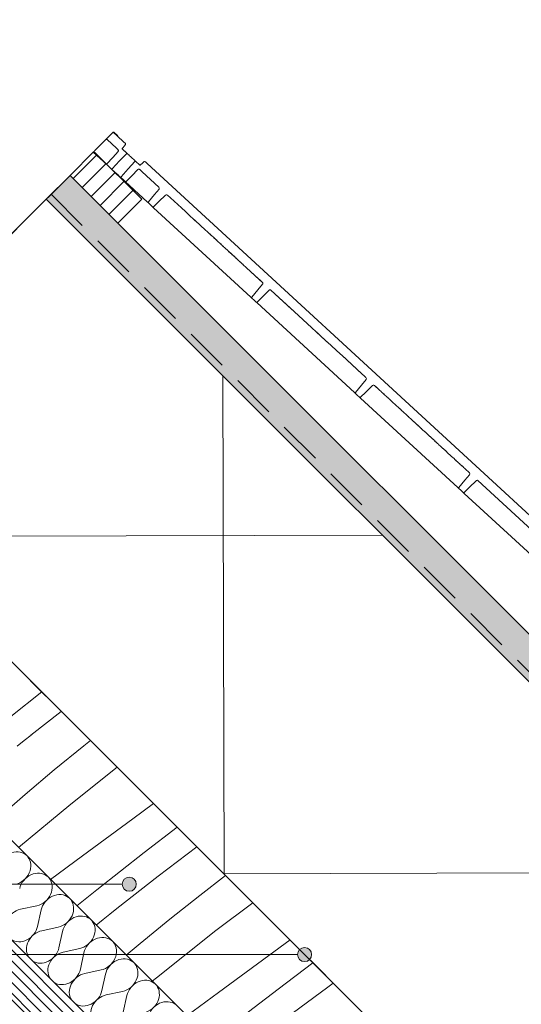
# Paper-space layout 'd-08 roof detail ' of a CAD drawing. Header units: millimetres. Extents: x 10 to 200, y 11 to 232.
# Tile 5 of 6: x 87 to 123, y 162 to 232. Entities that reach past the tile are written whole.
import ezdxf
from ezdxf.xclip import XClip

# ---------------------------------------------------------------- set-up
doc = ezdxf.new("R2010")
doc.units = ezdxf.units.MM
doc.header["$MEASUREMENT"] = 0
doc.header["$XCLIPFRAME"] = 0
doc.linetypes.add('Streeplijn', pattern=[4.687, 3.125, -1.562])
doc.linetypes.add('Wipeout_Contour', pattern=[1000, 0, -1000])
for name, color, linetype in [('#01', 7, 'Continuous'), ('Info - 1_50_100', 7, 'Continuous'), ('Info - 1_5_10', 7, 'Continuous')]:
    doc.layers.add(name, color=color, linetype=linetype)

# ---------------------------------------------------------------- blocks, each defined once
blk = doc.blocks.new('*X3')
at = {"layer": 'Info - 1_50_100', "color": 9, "linetype": 'Continuous', "lineweight": 0}
for p, q in [((86.264, 182.63), (88.467, 184.365)), ((87.689, 181.302), (89.847, 182.985)), ((86.713, 180.515), (87.202, 180.905)), ((87.202, 180.905), (87.693, 181.294)), ((91.456, 180.544), (91.92, 180.912)), ((89.351, 178.818), (91.456, 180.544)), ((87.271, 177.061), (89.351, 178.818)), ((90.518, 176.38), (93.825, 179.007)), ((85.218, 175.273), (87.271, 177.061)), ((86.813, 173.291), (90.518, 176.38)), ((94.929, 175.332), (96.41, 176.422)), ((91.359, 172.703), (94.929, 175.332)), ((95.745, 172.951), (98.081, 174.751)), ((96.729, 171.252), (99.488, 173.344)), ((89.081, 171.023), (91.359, 172.703)), ((92.367, 170.29), (95.745, 172.951)), ((93.792, 168.962), (96.729, 171.252)), ((99.69, 169.897), (101.523, 171.309)), ((90.953, 169.151), (92.367, 170.29)), ((97.559, 168.204), (99.69, 169.897)), ((93.305, 168.565), (93.796, 168.954)), ((100.841, 167.392), (103.459, 169.373)), ((92.327, 167.784), (92.816, 168.175)), ((92.816, 168.175), (93.305, 168.565)), ((95.454, 166.478), (97.559, 168.204)), ((96.621, 164.04), (100.841, 167.392)), ((104.603, 165.619), (106.107, 166.725)), ((94.463, 165.641), (95.454, 166.478)), ((101.032, 162.991), (104.603, 165.619)), ((105.254, 163.236), (107.729, 165.102)), ((96.318, 163.786), (96.621, 164.04)), ((101.848, 160.611), (105.254, 163.236)), ((105.799, 161.162), (108.797, 163.371)), ((108.797, 163.371), (109.184, 163.648)), ((98.775, 161.329), (101.032, 162.991))]:
    blk.add_line(p, q, dxfattribs=at)
blk = doc.blocks.new('*X4')
at = {"layer": 'Info - 1_50_100', "color": 9, "linetype": 'Continuous', "lineweight": 0}
for p, q in [((86.939, 168.907), (88.107, 169.161)), ((88.158, 167.688), (88.412, 168.856)), ((88.463, 167.383), (89.631, 167.637)), ((89.682, 166.165), (89.936, 167.333)), ((89.986, 165.86), (91.154, 166.114)), ((91.205, 164.641), (91.459, 165.809)), ((91.51, 164.337), (92.678, 164.591)), ((92.729, 163.118), (92.982, 164.286)), ((93.033, 162.813), (94.201, 163.067)), ((94.252, 161.594), (94.506, 162.762))]:
    blk.add_line(p, q, dxfattribs=at)
for centre, start_param, end_param in [((86.508, 171.827), 0.097204, 2.214297), ((86.508, 171.827), 4.068888, 6.185981), ((88.031, 170.304), 0.097204, 2.214297), ((88.031, 170.304), 4.068888, 6.185981), ((89.555, 168.78), 0.097204, 2.214297), ((89.555, 168.78), 4.068888, 6.185981), ((87.015, 167.764), 0.927295, 2.955473), ((91.078, 167.257), 0.097204, 2.214297), ((87.015, 167.764), 3.327712, 5.35589), ((91.078, 167.257), 4.068888, 6.185981), ((88.539, 166.241), 0.927295, 2.955473), ((92.602, 165.733), 0.097204, 2.214297), ((88.539, 166.241), 3.327712, 5.35589), ((92.602, 165.733), 4.068888, 6.185981), ((90.062, 164.717), 0.927295, 2.955473), ((94.125, 164.21), 0.097204, 2.214297), ((90.062, 164.717), 3.327712, 5.35589), ((94.125, 164.21), 4.068888, 6.185981), ((91.586, 163.194), 0.927295, 2.955473), ((95.649, 162.686), 0.097204, 2.214297), ((95.649, 162.686), 4.068888, 6.185981), ((91.586, 163.194), 3.327712, 5.35589), ((93.109, 161.67), 0.927295, 2.955473), ((97.172, 161.163), 0.097204, 2.214297)]:
    blk.add_ellipse(centre, major_axis=(0.889, 0.889), ratio=0.85707, start_param=start_param, end_param=end_param, dxfattribs=at)
blk = doc.blocks.new('Drawing_2_1', base_point=(-4954.521, -1.723))
at = {"color": 254, "linetype": 'Wipeout_Contour', "lineweight": 0, "ltscale": 846.702733}
blk.add_wipeout([(10, 88.977), (200, 88.977), (200, 232.183), (10, 232.183)], dxfattribs=at)
at = {"layer": '#01', "linetype": 'Continuous', "lineweight": 0, "true_color": 0x000000}
for points in [[(94.181, 170.688), (94.219, 170.497), (94.328, 170.335), (94.49, 170.226), (94.681, 170.188), (94.873, 170.226), (95.035, 170.335), (95.143, 170.497), (95.181, 170.688), (95.143, 170.879), (95.035, 171.042), (94.873, 171.15), (94.681, 171.188), (94.49, 171.15), (94.328, 171.042), (94.219, 170.879)], [(106.644, 165.688), (106.682, 165.497), (106.79, 165.335), (106.952, 165.226), (107.144, 165.188), (107.335, 165.226), (107.497, 165.335), (107.606, 165.497), (107.644, 165.688), (107.606, 165.879), (107.497, 166.042), (107.335, 166.15), (107.144, 166.188), (106.952, 166.15), (106.79, 166.042), (106.682, 165.879)]]:
    blk.add_hatch(color=18, dxfattribs=at).paths.add_polyline_path(points)
at = {"layer": 'Info - 1_50_100', "linetype": 'Continuous', "lineweight": 0, "true_color": 0xffffff}
blk.add_hatch(color=7, dxfattribs=at).paths.add_polyline_path([(88.776, 219.412), (177.235, 130.952), (178.932, 132.649), (90.473, 221.109)])
at = {"layer": 'Info - 1_50_100', "linetype": 'Continuous', "lineweight": 0, "true_color": 0x000000}
h = blk.add_hatch(dxfattribs=at)
h.set_pattern_fill('415_Isolatie_ruit_0001', color=18, style=0, pattern_type=2)
h.set_pattern_definition([(90.152, (125.413, 147.419), (23.936, 0.0634), []), (180.152, (125.413, 147.419), (-0.064, 24.0634), [])])
h.paths.add_polyline_path([(71.098, 201.734), (159.557, 113.275), (177.235, 130.952), (88.776, 219.412)])
h = blk.add_hatch(dxfattribs=at)
h.set_pattern_fill('930_Lijnen_vert_200_0001', color=18, style=0, pattern_type=2)
h.set_pattern_definition([(315, (108.5661, 129.8994), (0.3850825, 0.3850825), [])])
h.paths.add_polyline_path([(59.077, 189.713), (147.536, 101.254), (149.658, 103.375), (61.199, 191.834)])
at = {"layer": 'Info - 1_5_10', "linetype": 'Continuous', "lineweight": 0, "true_color": 0x99a3a6}
h = blk.add_hatch(dxfattribs=at)
h.set_pattern_fill('310_Naaldhout__01__0001', color=253, style=0, pattern_type=2)
h.set_pattern_definition([(45, (-4954.5206, -1.72305), (-0.6363961, 0.6363961), [])])
h.paths.add_polyline_path([(92.17, 222.806), (90.473, 221.109), (93.867, 217.715), (95.564, 219.412)])
at = {"layer": '#01', "color": 9, "linetype": 'Continuous', "lineweight": 0}
for p, q in [((94.181, 170.688), (58.855, 170.688)), ((106.644, 165.688), (58.855, 165.688))]:
    blk.add_line(p, q, dxfattribs=at)
at = {"layer": '#01', "color": 1, "linetype": 'Continuous', "lineweight": 0}
for centre in [(94.681, 170.688), (107.144, 165.688)]:
    blk.add_circle(centre, 0.5, dxfattribs=at)
at = {"layer": 'Info - 1_50_100', "color": 5, "linetype": 'Streeplijn', "lineweight": 0}
blk.add_line((59.077, 189.713), (93.535, 224.171), dxfattribs=at)
at = {"layer": 'Info - 1_50_100', "color": 1, "linetype": 'Continuous', "lineweight": 0}
for p, q in [((93.84, 223.89), (93.535, 224.171)), ((93.564, 224.2), (93.868, 223.92)), ((93.024, 223.658), (93.023, 223.658)), ((93.102, 223.66), (93.061, 223.697)), ((93.102, 223.66), (93.776, 223.039)), ((93.84, 223.89), (93.868, 223.92)), ((93.84, 223.89), (94.272, 223.493)), ((92.12, 222.756), (93.098, 221.856)), ((93.508, 222.39), (93.881, 222.809)), ((93.887, 222.929), (93.874, 222.949)), ((93.904, 222.855), (93.893, 222.833)), ((93.901, 222.906), (93.903, 222.882)), ((94.179, 223.018), (94.182, 223.023)), ((94.181, 222.993), (94.181, 222.999)), ((94.192, 222.977), (94.195, 222.972)), ((94.195, 222.972), (94.459, 222.729)), ((94.195, 222.972), (94.277, 222.896)), ((94.195, 222.972), (94.26, 222.912)), ((94.26, 222.912), (94.264, 222.909)), ((94.264, 222.909), (94.262, 222.91)), ((94.262, 222.91), (94.275, 222.898)), ((94.277, 222.896), (94.28, 222.893)), ((94.28, 222.893), (94.299, 222.876)), ((94.299, 222.876), (94.307, 222.869)), ((94.299, 222.876), (94.303, 222.872)), ((94.303, 222.872), (94.345, 222.834)), ((94.345, 222.834), (94.353, 222.826)), ((94.353, 222.826), (94.359, 222.821)), ((94.383, 223.274), (94.408, 223.304)), ((94.41, 223.309), (94.418, 223.327)), ((94.417, 223.352), (94.418, 223.333)), ((94.48, 222.71), (94.472, 222.717)), ((94.472, 222.717), (94.479, 222.706)), ((94.501, 222.69), (94.48, 222.71)), ((94.487, 222.668), (94.481, 222.657)), ((94.486, 222.694), (94.487, 222.682)), ((94.536, 222.658), (94.501, 222.69)), ((94.582, 222.615), (94.536, 222.658)), ((94.639, 222.563), (94.582, 222.615)), ((94.606, 221.581), (95.067, 222.1)), ((94.702, 222.505), (94.639, 222.563)), ((94.77, 222.442), (94.702, 222.505)), ((94.84, 222.378), (94.77, 222.442)), ((94.908, 222.316), (94.84, 222.378)), ((94.972, 222.257), (94.908, 222.316)), ((95.028, 222.205), (94.972, 222.257)), ((95.074, 222.162), (95.028, 222.205)), ((95.067, 222.1), (95.077, 222.107)), ((95.109, 222.13), (95.074, 222.162)), ((95.101, 222.115), (95.089, 222.115)), ((95.131, 222.111), (95.109, 222.13)), ((95.126, 222.11), (95.115, 222.116)), ((95.138, 222.104), (95.131, 222.111)), ((95.729, 222.088), (95.743, 222.097)), ((95.767, 222.101), (95.75, 222.101)), ((95.79, 222.093), (95.775, 222.101)), ((95.847, 222.044), (95.945, 221.954)), ((93.083, 221.902), (93.089, 221.913)), ((93.084, 221.889), (93.085, 221.877)), ((93.098, 221.856), (93.092, 221.866)), ((93.395, 221.582), (93.254, 221.712)), ((93.395, 221.582), (93.402, 221.576)), ((93.402, 221.576), (93.422, 221.558)), ((93.407, 221.576), (93.417, 221.571)), ((93.422, 221.558), (93.454, 221.528)), ((93.442, 221.571), (93.431, 221.571)), ((93.453, 221.578), (93.442, 221.571)), ((93.454, 221.528), (93.498, 221.488)), ((93.498, 221.488), (93.551, 221.439)), ((93.551, 221.439), (93.612, 221.383)), ((93.612, 221.383), (93.678, 221.322)), ((93.678, 221.322), (93.746, 221.259)), ((95.3, 221.535), (95.279, 221.522)), ((95.347, 221.55), (95.323, 221.549)), ((95.42, 221.527), (95.398, 221.538)), ((95.433, 221.839), (95.438, 221.837)), ((95.457, 221.837), (95.463, 221.837)), ((95.48, 221.847), (95.484, 221.849)), ((95.645, 222.007), (95.484, 221.849)), ((95.593, 221.956), (95.484, 221.849)), ((95.532, 221.895), (95.484, 221.849)), ((95.484, 221.849), (95.494, 221.859)), ((95.494, 221.859), (95.503, 221.868)), ((95.593, 221.368), (96.785, 220.27)), ((95.945, 221.954), (121.099, 198.806)), ((93.746, 221.259), (93.815, 221.196)), ((93.815, 221.196), (93.88, 221.136)), ((93.88, 221.136), (93.941, 221.08)), ((93.941, 221.08), (93.994, 221.031)), ((93.994, 221.031), (94.038, 220.991)), ((94.038, 220.991), (94.07, 220.961)), ((94.07, 220.961), (94.09, 220.943)), ((94.088, 220.993), (94.082, 220.983)), ((94.083, 220.969), (94.084, 220.958)), ((94.09, 220.943), (94.097, 220.936)), ((94.097, 220.936), (94.091, 220.946)), ((94.097, 220.936), (94.238, 220.807)), ((94.394, 220.663), (95.967, 219.215)), ((94.406, 220.657), (94.416, 220.651)), ((94.429, 220.652), (94.441, 220.652)), ((94.463, 220.665), (94.453, 220.659)), ((94.85, 221.071), (94.463, 220.665)), ((96.813, 220.228), (96.785, 220.27)), ((96.795, 220.133), (96.794, 220.132)), ((96.795, 220.133), (96.816, 220.178)), ((96.816, 220.178), (96.813, 220.228)), ((95.967, 219.215), (96.04, 219.148)), ((96.407, 218.874), (96.782, 219.241)), ((97.301, 219.731), (97.258, 219.706)), ((97.351, 219.732), (97.301, 219.731)), ((97.395, 219.708), (97.351, 219.732)), ((97.615, 219.506), (97.395, 219.708)), ((97.395, 219.708), (97.613, 219.509)), ((97.613, 219.509), (97.395, 219.708)), ((97.615, 219.506), (98.394, 218.79)), ((96.03, 219.203), (96.025, 219.193)), ((96.026, 219.18), (96.027, 219.169)), ((96.027, 219.169), (96.033, 219.16)), ((96.17, 219.028), (96.04, 219.148)), ((96.412, 218.806), (96.34, 218.873)), ((96.34, 218.873), (96.349, 218.868)), ((96.375, 218.861), (96.386, 218.862)), ((96.398, 218.868), (96.407, 218.874)), ((96.412, 218.806), (103.326, 212.444)), ((98.979, 218.251), (98.978, 218.251)), ((99.016, 218.217), (99.04, 218.195)), ((99.305, 217.951), (99.455, 217.813)), ((99.352, 217.908), (99.466, 217.803)), ((99.65, 217.634), (99.723, 217.567)), ((99.726, 217.563), (99.723, 217.567)), ((99.73, 217.56), (99.726, 217.563)), ((99.776, 217.518), (99.73, 217.56)), ((99.776, 217.518), (99.775, 217.519)), ((100.033, 217.281), (100.001, 217.311)), ((100.279, 217.055), (100.033, 217.281)), ((100.364, 216.977), (100.359, 216.982)), ((100.365, 216.976), (100.363, 216.978)), ((100.363, 216.978), (100.364, 216.977)), ((100.363, 216.977), (100.367, 216.974)), ((100.367, 216.974), (100.365, 216.976)), ((100.374, 216.968), (100.368, 216.973)), ((100.375, 216.967), (100.374, 216.968)), ((100.375, 216.967), (100.375, 216.966)), ((100.38, 216.962), (100.376, 216.966)), ((100.391, 216.952), (100.38, 216.962)), ((100.38, 216.962), (100.38, 216.962)), ((100.392, 216.951), (100.382, 216.96)), ((100.383, 216.959), (100.383, 216.96)), ((100.392, 216.951), (100.384, 216.958)), ((100.411, 216.933), (100.392, 216.951)), ((100.392, 216.951), (100.411, 216.934)), ((100.411, 216.934), (100.392, 216.951)), ((100.402, 216.942), (100.392, 216.951)), ((100.392, 216.951), (100.401, 216.942)), ((100.401, 216.942), (100.392, 216.951)), ((100.401, 216.943), (100.419, 216.926)), ((100.41, 216.934), (100.467, 216.882)), ((100.419, 216.926), (100.419, 216.926)), ((100.42, 216.925), (100.449, 216.899)), ((100.42, 216.925), (100.439, 216.907)), ((100.42, 216.925), (100.429, 216.917)), ((100.439, 216.908), (100.429, 216.917)), ((100.467, 216.882), (100.485, 216.866)), ((100.52, 216.833), (100.485, 216.866)), ((100.485, 216.866), (100.512, 216.84)), ((100.485, 216.866), (100.504, 216.848)), ((100.485, 216.866), (100.504, 216.848)), ((100.485, 216.866), (100.486, 216.865)), ((100.673, 216.692), (100.687, 216.679)), ((100.687, 216.679), (100.68, 216.686)), ((100.689, 216.677), (100.687, 216.679)), ((100.696, 216.671), (100.848, 216.531)), ((100.705, 216.663), (100.848, 216.531)), ((100.848, 216.531), (100.848, 216.531)), ((100.853, 216.527), (100.85, 216.529)), ((100.856, 216.524), (100.853, 216.527)), ((100.856, 216.524), (100.854, 216.526)), ((100.854, 216.526), (100.856, 216.524)), ((100.86, 216.52), (100.857, 216.523)), ((100.863, 216.518), (100.858, 216.522)), ((100.858, 216.522), (100.861, 216.519)), ((100.86, 216.52), (100.87, 216.511)), ((100.86, 216.52), (100.868, 216.513)), ((100.86, 216.52), (100.865, 216.516)), ((100.861, 216.519), (100.86, 216.52)), ((100.865, 216.516), (100.863, 216.518)), ((100.866, 216.515), (100.875, 216.507)), ((100.866, 216.515), (100.873, 216.508)), ((100.866, 216.515), (100.871, 216.51)), ((100.871, 216.511), (100.878, 216.503)), ((100.871, 216.511), (100.877, 216.505)), ((100.873, 216.508), (100.88, 216.502)), ((100.875, 216.507), (100.875, 216.507)), ((100.88, 216.502), (100.878, 216.503)), ((100.879, 216.502), (100.881, 216.501)), ((100.885, 216.498), (100.883, 216.499)), ((100.885, 216.497), (100.884, 216.498)), ((100.884, 216.498), (100.885, 216.498)), ((100.929, 216.456), (100.928, 216.458)), ((100.937, 216.449), (100.935, 216.451)), ((100.935, 216.451), (100.938, 216.448)), ((100.938, 216.448), (100.937, 216.449)), ((101.179, 216.226), (100.938, 216.448)), ((101.179, 216.226), (101.187, 216.219)), ((101.187, 216.219), (101.19, 216.217)), ((101.19, 216.217), (101.187, 216.219)), ((101.2, 216.207), (101.196, 216.211)), ((101.205, 216.203), (101.2, 216.207)), ((101.223, 216.186), (101.214, 216.195)), ((101.228, 216.182), (101.223, 216.186)), ((101.232, 216.178), (101.228, 216.182)), ((101.228, 216.182), (101.241, 216.17)), ((101.241, 216.17), (101.236, 216.174)), ((101.245, 216.166), (101.241, 216.17)), ((101.249, 216.162), (101.245, 216.166)), ((101.249, 216.162), (101.258, 216.154)), ((101.258, 216.154), (101.254, 216.158)), ((101.262, 216.15), (101.258, 216.154)), ((101.278, 216.136), (101.262, 216.15)), ((101.262, 216.15), (101.287, 216.127)), ((101.274, 216.14), (101.27, 216.143)), ((101.278, 216.136), (101.274, 216.14)), ((101.281, 216.132), (101.278, 216.136)), ((101.287, 216.127), (101.281, 216.132)), ((101.308, 216.108), (101.287, 216.127)), ((101.306, 216.11), (101.292, 216.122)), ((101.306, 216.11), (101.303, 216.113)), ((101.314, 216.102), (101.306, 216.11)), ((101.311, 216.105), (101.314, 216.102)), ((101.318, 216.099), (101.314, 216.102)), ((101.323, 216.095), (101.318, 216.099)), ((101.325, 216.092), (101.323, 216.095)), ((101.328, 216.089), (101.325, 216.092)), ((101.331, 216.087), (101.328, 216.089)), ((101.338, 216.08), (101.331, 216.087)), ((101.335, 216.083), (101.338, 216.08)), ((101.34, 216.078), (101.338, 216.08)), ((101.343, 216.076), (101.34, 216.078)), ((101.374, 216.048), (101.343, 216.076)), ((101.352, 216.068), (101.35, 216.07)), ((101.382, 216.04), (101.352, 216.068)), ((101.386, 216.036), (101.359, 216.061)), ((101.359, 216.061), (101.359, 216.061)), ((101.467, 215.961), (101.479, 215.951)), ((101.467, 215.961), (101.476, 215.954)), ((101.481, 215.948), (101.49, 215.941)), ((101.493, 215.938), (101.504, 215.927)), ((101.493, 215.938), (101.501, 215.93)), ((101.507, 215.925), (101.516, 215.917)), ((101.531, 215.903), (101.519, 215.914)), ((101.519, 215.914), (101.527, 215.906)), ((101.67, 215.775), (101.667, 215.777)), ((101.677, 215.769), (101.67, 215.775)), ((101.672, 215.773), (101.677, 215.769)), ((101.679, 215.766), (101.687, 215.759)), ((101.687, 215.759), (101.687, 215.759)), ((101.698, 215.749), (101.69, 215.756)), ((101.694, 215.753), (101.698, 215.749)), ((101.702, 215.746), (101.707, 215.741)), ((101.707, 215.741), (101.718, 215.73)), ((101.718, 215.73), (101.71, 215.738)), ((101.713, 215.735), (101.718, 215.73)), ((101.726, 215.723), (101.718, 215.73)), ((101.721, 215.728), (101.726, 215.723)), ((101.758, 215.694), (101.729, 215.721)), ((101.729, 215.721), (101.729, 215.721)), ((101.729, 215.721), (101.758, 215.694)), ((101.736, 215.714), (101.739, 215.711)), ((101.739, 215.711), (101.766, 215.686)), ((101.739, 215.711), (101.775, 215.678)), ((101.775, 215.678), (101.897, 215.566)), ((101.784, 215.67), (101.901, 215.563)), ((101.897, 215.566), (101.897, 215.566)), ((101.901, 215.563), (101.901, 215.563)), ((101.904, 215.56), (101.907, 215.557)), ((101.913, 215.551), (101.907, 215.557)), ((101.913, 215.551), (101.91, 215.554)), ((101.91, 215.554), (101.913, 215.551)), ((101.919, 215.546), (101.924, 215.541)), ((101.919, 215.546), (101.923, 215.542)), ((101.923, 215.542), (101.921, 215.543)), ((101.924, 215.541), (101.926, 215.539)), ((101.93, 215.536), (101.928, 215.538)), ((101.93, 215.536), (101.935, 215.531)), ((101.934, 215.532), (101.93, 215.536)), ((101.93, 215.536), (101.932, 215.533)), ((101.935, 215.531), (101.934, 215.532)), ((101.945, 215.522), (101.938, 215.528)), ((101.938, 215.528), (101.942, 215.524)), ((101.942, 215.524), (101.94, 215.527)), ((101.946, 215.52), (101.945, 215.522)), ((101.996, 215.475), (101.992, 215.478)), ((101.992, 215.478), (102.001, 215.47)), ((101.993, 215.477), (101.996, 215.475)), ((101.996, 215.475), (101.997, 215.474)), ((102.009, 215.463), (102.006, 215.465)), ((102.006, 215.465), (102.008, 215.464)), ((102.01, 215.462), (102.009, 215.463)), ((102.014, 215.458), (102.01, 215.462)), ((102.021, 215.452), (102.016, 215.457)), ((102.024, 215.449), (102.021, 215.452)), ((102.111, 215.369), (102.024, 215.449)), ((102.024, 215.449), (102.024, 215.449)), ((102.255, 215.236), (102.257, 215.235)), ((102.261, 215.231), (102.259, 215.233)), ((102.26, 215.232), (102.259, 215.233)), ((102.261, 215.231), (102.26, 215.232)), ((102.262, 215.23), (102.261, 215.231)), ((102.263, 215.229), (102.262, 215.23)), ((102.265, 215.227), (102.263, 215.229)), ((102.266, 215.226), (102.265, 215.227)), ((102.267, 215.226), (102.266, 215.226)), ((102.269, 215.224), (102.267, 215.226)), ((102.273, 215.22), (102.269, 215.224)), ((102.27, 215.223), (102.273, 215.22)), ((102.281, 215.212), (102.273, 215.22)), ((102.273, 215.22), (102.277, 215.216)), ((102.277, 215.216), (102.281, 215.212)), ((102.287, 215.207), (102.281, 215.212)), ((102.282, 215.212), (102.285, 215.209)), ((102.285, 215.209), (102.287, 215.207)), ((102.294, 215.201), (102.287, 215.207)), ((102.287, 215.207), (102.291, 215.203)), ((102.291, 215.203), (102.294, 215.201)), ((102.292, 215.203), (102.294, 215.201)), ((102.297, 215.198), (102.294, 215.201)), ((102.294, 215.201), (102.297, 215.198)), ((102.302, 215.194), (102.297, 215.198)), ((102.297, 215.198), (102.302, 215.194)), ((102.302, 215.194), (102.304, 215.192)), ((102.306, 215.189), (102.304, 215.192)), ((102.311, 215.185), (102.306, 215.189)), ((102.31, 215.186), (102.315, 215.182)), ((102.315, 215.182), (102.314, 215.182)), ((102.314, 215.182), (102.32, 215.177)), ((102.32, 215.177), (102.325, 215.172)), ((102.326, 215.172), (102.33, 215.168)), ((102.334, 215.164), (102.33, 215.168)), ((102.341, 215.158), (102.334, 215.164)), ((102.334, 215.164), (102.342, 215.157)), ((102.339, 215.159), (102.342, 215.157)), ((102.349, 215.15), (102.342, 215.157)), ((102.342, 215.157), (102.353, 215.147)), ((102.35, 215.149), (102.347, 215.152)), ((102.348, 215.151), (102.35, 215.149)), ((102.352, 215.147), (102.35, 215.149)), ((102.354, 215.145), (102.352, 215.147)), ((102.364, 215.136), (102.354, 215.145)), ((102.359, 215.141), (102.357, 215.143)), ((102.37, 215.131), (102.359, 215.141)), ((102.359, 215.141), (102.373, 215.128)), ((102.361, 215.139), (102.373, 215.128)), ((102.378, 215.124), (102.364, 215.136)), ((102.364, 215.136), (102.382, 215.12)), ((102.399, 215.104), (102.405, 215.098)), ((102.414, 215.09), (102.42, 215.085)), ((102.439, 215.067), (102.429, 215.076)), ((102.445, 215.061), (102.439, 215.067)), ((102.462, 215.046), (102.455, 215.052)), ((102.472, 215.037), (102.464, 215.044)), ((102.478, 215.031), (102.472, 215.037)), ((102.485, 215.025), (102.49, 215.021)), ((102.497, 215.014), (102.492, 215.018)), ((102.52, 214.993), (102.5, 215.011)), ((102.516, 214.996), (102.5, 215.011)), ((102.523, 214.99), (102.542, 214.973)), ((102.542, 214.973), (102.523, 214.99)), ((102.559, 214.957), (102.545, 214.969)), ((102.577, 214.94), (102.562, 214.954)), ((102.577, 214.94), (102.58, 214.937)), ((102.584, 214.934), (102.597, 214.922)), ((102.602, 214.918), (102.618, 214.902)), ((102.618, 214.902), (102.602, 214.918)), ((102.623, 214.898), (102.636, 214.886)), ((102.651, 214.872), (102.64, 214.882)), ((102.656, 214.868), (102.666, 214.858)), ((102.67, 214.854), (102.687, 214.839)), ((102.67, 214.854), (102.683, 214.843)), ((102.691, 214.835), (102.703, 214.824)), ((102.722, 214.807), (102.707, 214.821)), ((102.727, 214.802), (102.722, 214.807)), ((102.741, 214.789), (102.736, 214.793)), ((102.749, 214.782), (102.746, 214.785)), ((102.754, 214.777), (102.757, 214.774)), ((102.763, 214.769), (102.757, 214.774)), ((102.757, 214.774), (102.763, 214.769)), ((102.763, 214.769), (102.76, 214.772)), ((103.013, 214.539), (104.144, 213.498)), ((103.022, 214.53), (103.017, 214.535)), ((103.017, 214.535), (103.022, 214.53)), ((104.144, 213.498), (103.022, 214.53)), ((103.916, 213.708), (103.909, 213.714)), ((104.144, 213.498), (103.916, 213.708)), ((103.923, 213.702), (104.144, 213.498)), ((104.144, 213.498), (103.928, 213.697)), ((103.928, 213.697), (104.144, 213.498)), ((104.171, 213.456), (104.144, 213.498)), ((104.153, 213.361), (104.174, 213.406)), ((104.174, 213.406), (104.171, 213.456)), ((104.616, 212.935), (104.66, 212.96)), ((104.66, 212.96), (104.71, 212.961)), ((104.71, 212.961), (104.754, 212.937)), ((104.754, 212.937), (106.418, 211.405)), ((106.218, 211.59), (104.754, 212.937)), ((103.398, 212.377), (103.326, 212.444)), ((103.388, 212.432), (103.383, 212.422)), ((103.384, 212.408), (103.385, 212.397)), ((103.393, 212.386), (103.398, 212.377)), ((103.698, 212.101), (103.568, 212.221)), ((103.765, 212.102), (104.14, 212.469)), ((103.771, 212.034), (103.698, 212.101)), ((103.698, 212.101), (103.707, 212.096)), ((103.72, 212.09), (103.73, 212.09)), ((103.744, 212.09), (103.753, 212.095)), ((103.771, 212.034), (110.684, 205.672)), ((106.218, 211.59), (106.344, 211.474)), ((106.218, 211.59), (106.276, 211.536)), ((107.373, 210.527), (107.349, 210.549)), ((107.428, 210.476), (107.373, 210.527)), ((107.652, 210.27), (107.576, 210.34)), ((107.587, 210.329), (107.614, 210.305)), ((107.614, 210.305), (107.601, 210.317)), ((107.652, 210.27), (107.614, 210.305)), ((107.652, 210.27), (107.626, 210.294)), ((107.672, 210.252), (107.661, 210.262)), ((107.694, 210.232), (107.672, 210.252)), ((107.948, 209.997), (107.937, 210.008)), ((108.005, 209.945), (107.948, 209.997)), ((107.987, 209.962), (108.05, 209.904)), ((108.05, 209.904), (108.121, 209.838)), ((108.11, 209.849), (108.05, 209.904)), ((108.317, 209.658), (108.358, 209.62)), ((108.317, 209.658), (108.347, 209.63)), ((108.394, 209.587), (108.46, 209.526)), ((108.394, 209.587), (108.444, 209.541)), ((108.476, 209.512), (108.56, 209.435)), ((108.476, 209.512), (108.54, 209.453)), ((108.575, 209.42), (108.735, 209.273)), ((108.575, 209.42), (108.711, 209.295)), ((109.782, 208.31), (109.705, 208.381)), ((111.233, 206.975), (109.782, 208.31)), ((111.233, 206.975), (111.178, 207.025)), ((111.213, 206.993), (111.233, 206.975)), ((111.379, 206.84), (111.233, 206.975)), ((111.379, 206.84), (111.502, 206.727)), ((111.502, 206.727), (111.398, 206.823)), ((111.529, 206.685), (111.502, 206.727)), ((111.511, 206.59), (111.533, 206.635)), ((111.533, 206.635), (111.529, 206.685)), ((111.975, 206.163), (112.018, 206.188)), ((112.018, 206.188), (112.068, 206.189)), ((112.068, 206.189), (112.112, 206.165)), ((112.112, 206.165), (112.443, 205.861)), ((112.268, 206.022), (112.112, 206.165)), ((110.684, 205.672), (110.757, 205.605)), ((110.742, 205.65), (110.743, 205.64)), ((110.752, 205.673), (110.748, 205.663)), ((110.757, 205.605), (110.751, 205.614)), ((110.757, 205.605), (110.887, 205.485)), ((111.056, 205.33), (111.129, 205.263)), ((111.069, 205.323), (111.078, 205.318)), ((111.092, 205.318), (111.102, 205.319)), ((111.124, 205.331), (111.114, 205.325)), ((111.124, 205.331), (111.499, 205.698)), ((111.129, 205.263), (118.042, 198.901)), ((111.701, 205.895), (111.701, 205.895)), ((112.5, 205.809), (112.443, 205.861)), ((112.443, 205.861), (112.443, 205.861)), ((112.5, 205.809), (112.501, 205.807)), ((112.501, 205.807), (112.556, 205.757)), ((112.588, 205.727), (112.556, 205.757)), ((112.62, 205.698), (112.588, 205.727)), ((112.62, 205.698), (112.675, 205.647)), ((112.675, 205.647), (112.677, 205.646)), ((112.734, 205.594), (112.677, 205.646)), ((112.734, 205.594), (112.733, 205.593)), ((112.768, 205.562), (112.832, 205.504)), ((112.832, 205.504), (112.851, 205.485)), ((112.851, 205.485), (112.856, 205.481)), ((112.906, 205.435), (112.91, 205.431)), ((112.952, 205.392), (112.91, 205.431)), ((112.967, 205.379), (112.952, 205.392)), ((112.998, 205.351), (112.968, 205.378)), ((112.998, 205.351), (113.077, 205.277)), ((113.077, 205.277), (113.092, 205.263)), ((113.092, 205.263), (113.145, 205.215)), ((113.201, 205.163), (113.145, 205.215)), ((113.201, 205.163), (113.201, 205.163)), ((113.264, 205.105), (113.333, 205.042)), ((113.346, 205.03), (113.333, 205.042)), ((113.355, 205.022), (113.346, 205.03)), ((113.355, 205.022), (113.395, 204.985)), ((113.614, 204.783), (113.612, 204.785)), ((113.614, 204.783), (113.681, 204.722)), ((113.696, 204.708), (113.681, 204.722)), ((113.71, 204.695), (113.696, 204.708)), ((113.775, 204.635), (113.71, 204.695)), ((113.775, 204.635), (113.773, 204.637)), ((113.891, 204.529), (113.912, 204.509)), ((113.928, 204.495), (113.912, 204.509)), ((113.928, 204.495), (113.983, 204.444)), ((114.039, 204.392), (113.983, 204.444)), ((114.039, 204.392), (114.039, 204.392)), ((114.039, 204.392), (114.04, 204.392)), ((114.105, 204.331), (114.152, 204.288)), ((114.16, 204.281), (114.152, 204.288)), ((114.176, 204.266), (114.16, 204.281)), ((114.195, 204.248), (114.176, 204.266)), ((114.195, 204.248), (114.205, 204.239)), ((114.206, 204.239), (114.205, 204.239)), ((114.362, 204.095), (114.358, 204.099)), ((114.362, 204.095), (114.428, 204.034)), ((114.428, 204.034), (114.443, 204.02)), ((114.457, 204.007), (114.443, 204.02)), ((114.457, 204.007), (114.522, 203.948)), ((114.662, 203.819), (114.605, 203.871)), ((114.662, 203.819), (114.662, 203.819)), ((114.662, 203.819), (114.662, 203.819)), ((114.664, 203.817), (114.662, 203.819)), ((114.93, 203.573), (114.918, 203.583)), ((114.975, 203.531), (114.93, 203.573)), ((114.975, 203.531), (114.975, 203.531)), ((115.08, 203.434), (115.143, 203.376)), ((115.143, 203.376), (115.154, 203.366)), ((115.154, 203.366), (115.167, 203.354)), ((115.167, 203.354), (115.221, 203.304)), ((115.221, 203.304), (115.219, 203.307)), ((115.349, 203.186), (115.37, 203.168)), ((115.37, 203.168), (115.381, 203.158)), ((115.381, 203.158), (115.394, 203.146)), ((115.394, 203.146), (115.448, 203.096)), ((115.581, 202.973), (115.578, 202.976)), ((115.623, 202.935), (115.581, 202.973)), ((115.623, 202.935), (115.631, 202.927)), ((115.703, 202.861), (115.755, 202.813)), ((115.755, 202.813), (115.766, 202.803)), ((115.766, 202.803), (115.777, 202.793)), ((115.777, 202.793), (115.828, 202.746)), ((116.058, 202.534), (116.001, 202.586)), ((116.162, 202.439), (116.231, 202.375)), ((116.244, 202.363), (116.231, 202.375)), ((116.244, 202.363), (116.253, 202.355)), ((116.253, 202.355), (116.275, 202.335)), ((116.457, 202.167), (116.398, 202.222)), ((116.472, 202.153), (116.457, 202.167)), ((116.479, 202.147), (116.472, 202.153)), ((116.479, 202.147), (116.567, 202.066)), ((116.567, 202.066), (116.589, 202.046)), ((116.661, 201.98), (116.661, 201.979)), ((116.69, 201.953), (116.661, 201.979)), ((116.72, 201.926), (116.69, 201.953)), ((116.72, 201.926), (116.722, 201.923)), ((116.851, 201.805), (116.789, 201.862)), ((116.851, 201.805), (116.91, 201.751)), ((116.925, 201.736), (116.91, 201.751)), ((116.931, 201.731), (116.925, 201.736)), ((116.931, 201.731), (117.02, 201.649)), ((117.122, 201.555), (117.066, 201.607)), ((117.122, 201.555), (117.122, 201.555)), ((117.181, 201.501), (117.25, 201.437)), ((117.263, 201.425), (117.25, 201.437)), ((117.594, 201.121), (117.263, 201.425)), ((117.594, 201.121), (117.594, 201.121)), ((117.767, 200.961), (117.595, 201.12)), ((117.824, 200.909), (117.767, 200.961)), ((117.824, 200.909), (117.824, 200.909)), ((117.863, 200.874), (117.825, 200.908)), ((117.924, 200.817), (117.826, 200.907)), ((118.116, 200.64), (118.117, 200.64)), ((118.147, 200.612), (118.117, 200.64)), ((118.177, 200.585), (118.147, 200.612)), ((118.177, 200.585), (118.178, 200.584)), ((118.336, 200.438), (118.429, 200.353)), ((118.431, 200.35), (118.429, 200.353)), ((118.441, 200.341), (118.431, 200.35)), ((118.441, 200.341), (118.513, 200.275)), ((118.555, 200.237), (118.556, 200.235)), ((118.888, 199.913), (118.86, 199.955)), ((118.87, 199.818), (118.891, 199.863)), ((118.891, 199.863), (118.888, 199.913)), ((118.115, 198.834), (118.042, 198.901)), ((118.111, 198.901), (118.106, 198.891)), ((118.482, 198.559), (118.857, 198.926)), ((118.625, 199.523), (118.625, 199.523)), ((119.059, 199.124), (119.059, 199.124)), ((119.333, 199.392), (119.376, 199.417)), ((119.426, 199.418), (119.376, 199.417)), ((119.471, 199.394), (119.426, 199.418)), ((118.1, 198.879), (118.101, 198.868)), ((118.102, 198.854), (118.108, 198.845)), ((118.115, 198.834), (118.246, 198.714)), ((118.487, 198.491), (118.415, 198.558)), ((118.424, 198.553), (118.415, 198.558)), ((118.461, 198.547), (118.45, 198.547)), ((118.473, 198.554), (118.482, 198.559)), ((118.487, 198.491), (125.401, 192.129))]:
    blk.add_line(p, q, dxfattribs=at)
at = {"layer": 'Info - 1_50_100', "color": 2, "linetype": 'Continuous', "lineweight": 0}
for p, q in [((94.275, 222.898), (94.277, 222.896)), ((94.303, 222.872), (94.307, 222.869)), ((100.391, 216.952), (100.383, 216.96)), ((100.392, 216.951), (100.391, 216.952)), ((100.402, 216.942), (100.401, 216.943)), ((100.411, 216.933), (100.41, 216.934)), ((100.486, 216.865), (100.485, 216.866)), ((100.689, 216.677), (100.687, 216.679)), ((100.85, 216.529), (100.849, 216.53)), ((100.936, 216.45), (100.935, 216.451)), ((101.193, 216.213), (101.184, 216.222)), ((101.196, 216.211), (101.193, 216.213)), ((101.214, 216.195), (101.21, 216.198)), ((101.278, 216.136), (101.27, 216.143)), ((101.281, 216.132), (101.278, 216.136)), ((101.306, 216.11), (101.303, 216.113)), ((101.318, 216.099), (101.314, 216.102)), ((101.356, 216.064), (101.35, 216.07)), ((101.359, 216.061), (101.356, 216.064)), ((101.479, 215.951), (101.476, 215.954)), ((101.493, 215.938), (101.49, 215.941)), ((101.504, 215.927), (101.501, 215.93)), ((101.519, 215.914), (101.516, 215.917)), ((101.531, 215.903), (101.527, 215.906)), ((101.667, 215.777), (101.66, 215.784)), ((101.677, 215.769), (101.667, 215.777)), ((101.679, 215.766), (101.677, 215.769)), ((101.69, 215.756), (101.687, 215.759)), ((101.702, 215.746), (101.698, 215.749)), ((101.718, 215.73), (101.71, 215.738)), ((101.721, 215.728), (101.718, 215.73)), ((101.736, 215.714), (101.729, 215.721)), ((101.739, 215.711), (101.736, 215.714)), ((101.945, 215.522), (101.938, 215.528)), ((101.946, 215.52), (101.945, 215.522)), ((102.02, 215.453), (102.014, 215.458)), ((102.021, 215.452), (102.02, 215.453)), ((102.258, 215.234), (102.257, 215.235)), ((102.266, 215.226), (102.265, 215.227)), ((102.316, 215.181), (102.314, 215.182)), ((102.326, 215.172), (102.324, 215.173)), ((102.407, 215.096), (102.405, 215.098)), ((102.423, 215.082), (102.42, 215.085)), ((102.439, 215.067), (102.435, 215.07)), ((102.47, 215.039), (102.462, 215.046)), ((102.478, 215.031), (102.47, 215.039)), ((102.481, 215.029), (102.478, 215.031)), ((102.497, 215.014), (102.49, 215.021)), ((102.5, 215.011), (102.497, 215.014)), ((102.523, 214.99), (102.52, 214.993)), ((102.545, 214.969), (102.542, 214.973)), ((102.562, 214.954), (102.559, 214.957)), ((102.584, 214.934), (102.58, 214.937)), ((102.763, 214.769), (102.762, 214.77)), ((103.022, 214.53), (103.02, 214.532)), ((112.556, 205.757), (112.5, 205.809)), ((112.677, 205.646), (112.62, 205.698)), ((113.145, 205.215), (113.092, 205.263)), ((113.983, 204.444), (113.928, 204.495)), ((115.578, 202.976), (115.574, 202.979)), ((116.661, 201.98), (116.659, 201.981))]:
    blk.add_line(p, q, dxfattribs=at)
at = {"layer": 'Info - 1_50_100', "color": 3, "linetype": 'Streeplijn', "lineweight": 0}
for p, q in [((89.129, 219.765), (177.588, 131.306)), ((71.098, 201.734), (159.557, 113.275))]:
    blk.add_line(p, q, dxfattribs=at)
at = {"layer": 'Info - 1_50_100', "color": 2, "linetype": 'Continuous', "lineweight": 0, "flags": 128}
for points in [[(93.535, 224.171), (93.84, 223.89), (94.272, 223.493), (94.403, 223.373), (94.417, 223.352)], [(93.102, 223.66), (93.024, 223.658)], [(93.901, 222.906), (93.887, 222.929), (93.874, 222.949), (93.776, 223.039), (93.102, 223.66)], [(93.083, 221.902), (93.089, 221.913), (93.095, 221.924), (93.508, 222.39), (93.881, 222.809), (93.893, 222.833), (93.904, 222.855)], [(93.904, 222.855), (93.903, 222.882), (93.901, 222.906)], [(94.179, 223.018), (94.181, 222.999)], [(94.181, 222.993), (94.192, 222.977), (94.264, 222.909), (94.277, 222.896), (94.299, 222.876), (94.307, 222.869), (94.345, 222.834), (94.353, 222.826), (94.459, 222.729), (94.472, 222.717), (94.479, 222.706), (94.486, 222.694)], [(94.418, 223.327), (94.41, 223.309), (94.383, 223.274), (94.375, 223.265), (94.352, 223.236), (94.19, 223.041), (94.182, 223.023)], [(94.417, 223.352), (94.418, 223.333)], [(94.487, 222.668), (94.481, 222.657), (94.475, 222.645), (93.996, 222.143), (93.464, 221.585), (93.453, 221.578), (93.442, 221.571)], [(94.082, 220.983), (94.088, 220.993), (94.094, 221.005), (94.606, 221.581), (95.067, 222.1), (95.077, 222.107), (95.089, 222.115)], [(94.486, 222.694), (94.487, 222.682), (94.487, 222.668)], [(95.089, 222.115), (95.101, 222.115), (95.115, 222.116)], [(95.115, 222.116), (95.126, 222.11), (95.138, 222.104), (95.416, 221.848), (95.433, 221.839)], [(95.463, 221.837), (95.48, 221.847), (95.494, 221.859), (95.503, 221.868), (95.532, 221.895), (95.593, 221.956), (95.645, 222.007), (95.729, 222.088), (95.743, 222.097)], [(95.75, 222.101), (95.767, 222.101)], [(95.775, 222.101), (95.79, 222.093), (95.847, 222.044), (95.945, 221.954), (121.099, 198.806), (134.529, 186.447), (134.627, 186.357), (134.676, 186.312), (134.685, 186.297)], [(93.085, 221.877), (93.084, 221.889), (93.083, 221.902)], [(93.417, 221.571), (93.407, 221.576), (93.395, 221.582), (93.254, 221.712), (93.098, 221.856), (93.092, 221.866), (93.085, 221.877)], [(93.442, 221.571), (93.431, 221.571), (93.417, 221.571)], [(95.323, 221.549), (95.3, 221.535), (95.279, 221.522), (94.85, 221.071), (94.463, 220.665), (94.453, 220.659), (94.441, 220.652)], [(95.374, 221.551), (95.347, 221.55), (95.323, 221.549)], [(96.785, 220.27), (95.593, 221.368), (95.42, 221.527), (95.398, 221.538), (95.374, 221.551)], [(95.438, 221.837), (95.457, 221.837)], [(94.084, 220.958), (94.083, 220.969), (94.082, 220.983)], [(94.416, 220.651), (94.406, 220.657), (94.394, 220.663), (94.238, 220.807), (94.097, 220.936), (94.091, 220.946), (94.084, 220.958)], [(94.441, 220.652), (94.429, 220.652), (94.416, 220.651)], [(96.025, 219.193), (96.03, 219.203), (96.035, 219.216), (96.469, 219.74), (96.794, 220.132)], [(97.258, 219.706), (96.782, 219.241), (96.407, 218.874), (96.398, 218.868), (96.386, 218.862)], [(98.669, 218.537), (98.394, 218.79), (97.615, 219.506), (97.395, 219.708)], [(96.027, 219.169), (96.026, 219.18), (96.025, 219.193)], [(96.361, 218.861), (96.349, 218.868), (96.34, 218.873), (96.17, 219.028), (96.04, 219.148), (96.033, 219.16), (96.027, 219.169)], [(96.386, 218.862), (96.375, 218.861), (96.361, 218.861)], [(99.65, 217.634), (99.466, 217.803), (99.455, 217.813), (99.253, 217.999), (99.199, 218.049), (99.04, 218.195), (99.016, 218.217), (98.669, 218.537)], [(100, 217.311), (99.819, 217.478), (99.775, 217.519), (99.73, 217.56)], [(104.144, 213.498), (103.933, 213.692), (103.923, 213.702), (103.909, 213.714), (103.022, 214.53), (103.013, 214.539), (102.763, 214.769), (102.751, 214.78), (102.741, 214.789), (102.731, 214.798), (102.722, 214.807), (102.707, 214.821), (102.691, 214.835), (102.683, 214.843), (102.67, 214.854), (102.656, 214.868), (102.64, 214.882), (102.623, 214.898), (102.614, 214.907), (102.602, 214.918), (102.584, 214.934), (102.562, 214.954), (102.545, 214.969), (102.523, 214.99), (102.5, 215.011), (102.485, 215.025), (102.472, 215.037), (102.464, 215.044), (102.455, 215.052), (102.445, 215.061), (102.429, 215.076), (102.414, 215.09), (102.399, 215.104), (102.367, 215.134), (102.357, 215.143), (102.344, 215.154), (102.334, 215.164), (102.326, 215.172), (102.316, 215.181), (102.307, 215.188), (102.298, 215.197), (102.288, 215.206), (102.278, 215.216), (102.27, 215.223), (102.261, 215.231), (102.155, 215.328), (102.024, 215.449), (102.016, 215.457), (102.006, 215.465), (101.998, 215.473), (101.946, 215.52), (101.935, 215.531), (101.928, 215.538), (101.919, 215.546), (101.907, 215.557), (101.744, 215.706), (101.731, 215.718), (101.721, 215.728), (101.713, 215.735), (101.702, 215.746), (101.694, 215.753), (101.683, 215.763), (101.672, 215.773), (101.663, 215.781), (101.531, 215.903), (101.519, 215.914), (101.507, 215.925), (101.493, 215.938), (101.481, 215.948), (101.467, 215.961), (101.359, 216.061), (101.347, 216.072), (101.338, 216.08), (101.325, 216.092), (101.318, 216.099), (101.306, 216.11), (101.297, 216.118), (101.287, 216.127), (101.274, 216.14), (101.262, 216.15), (101.254, 216.158), (101.245, 216.166), (101.236, 216.174), (101.228, 216.182), (101.219, 216.19), (101.205, 216.203), (101.196, 216.211), (101.187, 216.219), (101.179, 216.226), (100.938, 216.448), (100.928, 216.458), (100.886, 216.496), (100.878, 216.503), (100.868, 216.513), (100.86, 216.52), (100.85, 216.529), (100.705, 216.663), (100.696, 216.671), (100.68, 216.686), (100.527, 216.827), (100.52, 216.833), (100.512, 216.84), (100.504, 216.848), (100.486, 216.865), (100.467, 216.882), (100.449, 216.899), (100.439, 216.907), (100.429, 216.917), (100.42, 216.925), (100.411, 216.933), (100.402, 216.942), (100.392, 216.951), (100.384, 216.958), (100.375, 216.966), (100.368, 216.973), (100.359, 216.981), (100.279, 217.055), (100.033, 217.281)], [(100.368, 216.973), (100.358, 216.982)], [(100.886, 216.496), (100.877, 216.505)], [(101.925, 215.54), (101.916, 215.549)], [(102.002, 215.469), (101.992, 215.478)], [(102.301, 215.194), (102.291, 215.203), (102.282, 215.212), (102.273, 215.22), (102.262, 215.23)], [(102.355, 215.144), (102.347, 215.152), (102.338, 215.16)], [(102.763, 214.769), (102.754, 214.777)], [(103.383, 212.422), (103.388, 212.432), (103.394, 212.444), (103.828, 212.968), (104.153, 213.361)], [(104.616, 212.935), (104.14, 212.469), (103.765, 212.102), (103.753, 212.095), (103.744, 212.09)], [(111.502, 206.727), (111.398, 206.823), (111.379, 206.84), (111.233, 206.975), (111.213, 206.993), (111.178, 207.025), (109.782, 208.31), (109.705, 208.381), (108.751, 209.258), (108.735, 209.273), (108.711, 209.295), (108.575, 209.42), (108.56, 209.435), (108.54, 209.453), (108.476, 209.512), (108.46, 209.526), (108.444, 209.541), (108.371, 209.608), (108.358, 209.62), (108.347, 209.63), (108.121, 209.838), (108.11, 209.849), (107.987, 209.962), (107.948, 209.997), (107.937, 210.008), (107.672, 210.252), (107.661, 210.262), (107.626, 210.294), (107.614, 210.305), (107.601, 210.317), (107.587, 210.329), (107.576, 210.34), (107.567, 210.348), (107.428, 210.476), (107.373, 210.527), (107.349, 210.549), (107.333, 210.563), (106.418, 211.405), (106.344, 211.474), (106.276, 211.536), (106.218, 211.59), (104.754, 212.937)], [(103.385, 212.397), (103.384, 212.408), (103.383, 212.422)], [(103.72, 212.09), (103.707, 212.096), (103.698, 212.101), (103.568, 212.221), (103.398, 212.377), (103.393, 212.386), (103.385, 212.397)], [(103.744, 212.09), (103.73, 212.09), (103.72, 212.09)], [(110.742, 205.65), (110.748, 205.663), (110.752, 205.673), (111.186, 206.196), (111.511, 206.59)], [(111.975, 206.163), (111.499, 205.698), (111.124, 205.331), (111.114, 205.325), (111.102, 205.319)], [(112.443, 205.861), (112.268, 206.022), (112.112, 206.165)], [(110.743, 205.626), (110.743, 205.64), (110.742, 205.65)], [(111.078, 205.318), (111.069, 205.323), (111.056, 205.33), (110.887, 205.485), (110.757, 205.605), (110.751, 205.614), (110.743, 205.626)], [(111.102, 205.319), (111.092, 205.318), (111.078, 205.318)], [(112.832, 205.504), (112.735, 205.593)], [(112.91, 205.431), (112.856, 205.481)], [(113.077, 205.277), (112.968, 205.378)], [(113.333, 205.042), (113.205, 205.159)], [(113.681, 204.722), (113.612, 204.785), (113.395, 204.985), (113.355, 205.022)], [(113.912, 204.509), (113.891, 204.529), (113.773, 204.637), (113.71, 204.695)], [(114.152, 204.288), (114.043, 204.389)], [(114.428, 204.034), (114.362, 204.095), (114.206, 204.239), (114.195, 204.248)], [(114.605, 203.871), (114.457, 204.007)], [(114.918, 203.583), (114.664, 203.817)], [(115.143, 203.376), (114.981, 203.525)], [(115.37, 203.168), (115.349, 203.186), (115.219, 203.307), (115.167, 203.354)], [(115.581, 202.973), (115.529, 203.021), (115.394, 203.146)], [(115.755, 202.813), (115.631, 202.927), (115.623, 202.935)], [(116.001, 202.586), (115.777, 202.793)], [(116.231, 202.375), (116.065, 202.528)], [(116.457, 202.167), (116.275, 202.335), (116.253, 202.355)], [(116.661, 201.979), (116.589, 202.046), (116.479, 202.147)], [(116.91, 201.751), (116.789, 201.862), (116.72, 201.926)], [(117.066, 201.607), (116.931, 201.731)], [(117.25, 201.437), (117.126, 201.552)], [(117.767, 200.961), (117.595, 201.12)], [(118.117, 200.64), (117.826, 200.907)], [(118.429, 200.353), (118.184, 200.578), (118.177, 200.585)], [(118.86, 199.955), (118.568, 200.224), (118.555, 200.237), (118.513, 200.275), (118.441, 200.341)], [(118.1, 198.879), (118.106, 198.891), (118.111, 198.901), (118.544, 199.425), (118.87, 199.818)], [(119.333, 199.392), (118.857, 198.926), (118.482, 198.559), (118.473, 198.554), (118.461, 198.547)], [(126.219, 193.184), (123.3, 195.87), (119.471, 199.394)], [(118.102, 198.854), (118.101, 198.868), (118.1, 198.879)], [(118.436, 198.547), (118.424, 198.553), (118.415, 198.558), (118.246, 198.714), (118.115, 198.834), (118.108, 198.845), (118.102, 198.854)], [(118.461, 198.547), (118.45, 198.547), (118.436, 198.547)]]:
    blk.add_lwpolyline(points, dxfattribs=at)
at = {"layer": 'Info - 1_50_100', "color": 1, "linetype": 'Continuous', "lineweight": 0, "flags": 128}
for points in [[(88.776, 219.412), (90.473, 221.109), (178.932, 132.649), (177.235, 130.952)], [(71.098, 201.734), (88.776, 219.412), (177.235, 130.952), (159.557, 113.275)], [(64.734, 195.37), (71.098, 201.734), (159.557, 113.275), (153.193, 106.911)], [(61.199, 191.834), (64.734, 195.37), (153.193, 106.911), (149.658, 103.375)], [(59.077, 189.713), (61.199, 191.834), (149.658, 103.375), (147.536, 101.254)]]:
    blk.add_lwpolyline(points, close=True, dxfattribs=at)
at = {"layer": 'Info - 1_50_100', "color": 2, "linetype": 'Continuous', "lineweight": 0, "flags": 128}
blk.add_lwpolyline([(100.938, 216.448), (100.93, 216.455)], close=True, dxfattribs=at)
at = {"layer": 'Info - 1_50_100', "color": 1, "linetype": 'Continuous', "lineweight": 0}
for p in [(100.374, 216.968), (100.881, 216.501), (101.19, 216.217), (101.196, 216.211), (101.303, 216.113), (101.35, 216.07), (101.924, 215.541), (101.992, 215.478), (102.259, 215.233), (102.281, 215.212), (102.304, 215.192), (102.33, 215.168), (102.357, 215.143), (102.76, 214.772)]:
    blk.add_point(p, dxfattribs=at)
at = {"layer": 'Info - 1_5_10', "color": 1, "linetype": 'Continuous', "lineweight": 0, "flags": 128}
blk.add_lwpolyline([(92.17, 222.806), (90.473, 221.109), (93.867, 217.715), (95.564, 219.412)], close=True, dxfattribs=at)
at = {"layer": 'Info - 1_50_100', "color": 4, "linetype": 'Continuous', "lineweight": 0}
for name in ['*X3', '*X4']:
    blk.add_blockref(name, (0, 0), dxfattribs=at)

psp = doc.layouts.new('d-08 roof detail ')

# ---------------------------------------------------------------- block references
at = {"color": 4, "linetype": 'Continuous', "lineweight": 0}
ref = psp.add_blockref('Drawing_2_1', (-4954.521, -1.723), dxfattribs=at)
XClip(ref).set_block_clipping_path([(10, 88.9766866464), (200, 232.1825847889)])

doc.saveas('drawing.dxf')
